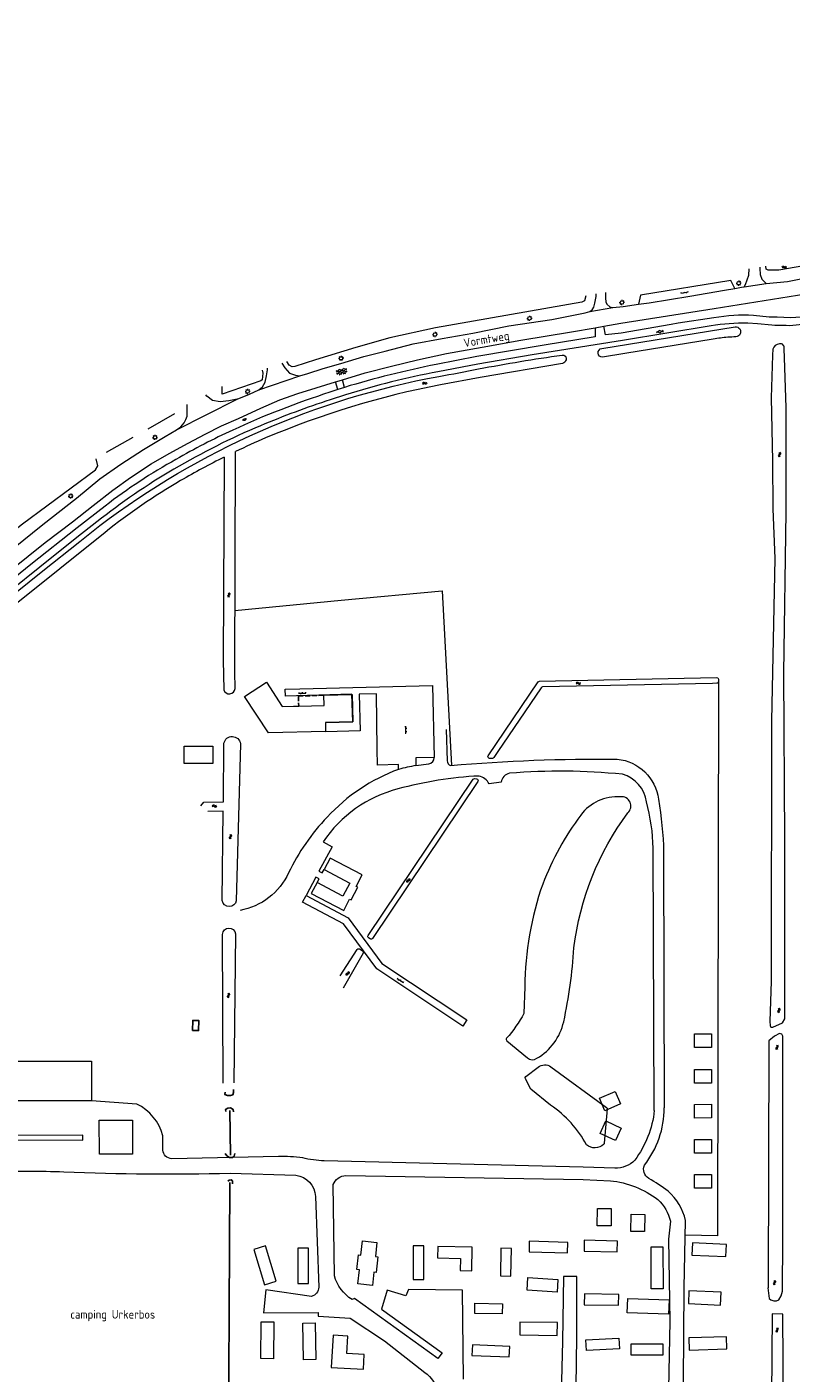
# Model space of a CAD drawing. Extents: x 168769 to 512904, y 516715 to 1559940.
# Tile 204 of 256: x 170117 to 170340, y 521260 to 521654. Entities that reach past the tile are written whole.
import ezdxf

# ---------------------------------------------------------------- set-up
doc = ezdxf.new("R2010")
doc.units = 0
doc.header["$MEASUREMENT"] = 0
doc.linetypes.add('LP', pattern=[14, 9, -5])
doc.linetypes.add('OVERBOUW', pattern=[2, 1.5, -0.5])
doc.layers.get('0').update_dxf_attribs({"linetype": 'CONTINUOUS'})
for name, color, linetype, lineweight in [('B01_HOOFDGEBOUW', 10, 'CONTINUOUS', 0), ('B51_Luifel', 7, 'OVERBOUW', 25), ('Q21_LANTAARNPAAL', 7, 'CONTINUOUS', 18), ('Q92_BRANDKRAAN', 7, 'CONTINUOUS', 0), ('S01_symb_gesloten_verh', 7, 'CONTINUOUS', 0), ('S02_symb_open_verh', 7, 'CONTINUOUS', 13), ('T03_HEK', 34, 'CONTINUOUS', 0), ('T09_INSTEEKSLOOT', 72, 'CONTINUOUS', 0), ('T51_CULTUURSCHEIDING', 3, 'CONTINUOUS', 0), ('V00_kant_verharding', 252, 'CONTINUOUS', 0)]:
    doc.layers.add(name, color=color, linetype=linetype, lineweight=lineweight)
for name, color, linetype in [('B14_dakrand_bijgebouw', 30, 'CONTINUOUS'), ('S05_Water', 132, 'CONTINUOUS'), ('T07_SLOOT_GREPPEL', 140, 'CONTINUOUS'), ('Z06_STRAATNAAM', 7, 'CONTINUOUS'), ('Z09_FUNCTIEAANDUIDING', 7, 'CONTINUOUS')]:
    doc.layers.add(name, color=color, linetype=linetype)
doc.styles.add('ISOCP', font='isocp.shx', dxfattribs={"height": 1.8})

# ---------------------------------------------------------------- blocks, each defined once
blk = doc.blocks.new('Q21')
at = {"color": 0}
for points in [[(-1.5, 0), (-1, 0)], [(-1.06, 1.06), (-0.71, 0.71)], [(0, 1.5), (0, 1)], [(1.06, 1.06), (0.71, 0.71)], [(1.5, 0), (1, 0)], [(-1.06, -1.06), (-0.71, -0.71)], [(0, -1.5), (0, -1)], [(1.06, -1.06), (0.71, -0.71)]]:
    blk.add_lwpolyline(points, dxfattribs=at)
blk.add_circle((0, 0), 1, dxfattribs=at)
blk = doc.blocks.new('Q92')
at = {"color": 0}
blk.add_ellipse((0, 0), major_axis=(-0.991, 0), ratio=0.499983, start_param=1.570796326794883, end_param=7.853981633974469, dxfattribs=at)
blk = doc.blocks.new('S05')
at = {"color": 0}
for p, q in [((0.08, 0.3), (0.38, 0.59)), ((0.11, -0.19), (0.41, 0.09)), ((0.38, 0.59), (0.68, 0.71)), ((0.41, 0.09), (0.71, 0.21)), ((0.68, 0.71), (1.01, 0.62)), ((0.71, 0.21), (1.02, 0.12)), ((1.01, 0.62), (1.33, 0.37)), ((1.02, 0.12), (1.36, -0.12)), ((1.33, 0.37), (1.66, 0.13)), ((1.66, 0.13), (1.97, 0.04)), ((1.97, 0.04), (2.28, 0.16)), ((2.28, 0.16), (2.58, 0.44)), ((1.36, -0.12), (1.68, -0.37)), ((1.68, -0.37), (2, -0.46)), ((2, -0.46), (2.31, -0.33)), ((2.31, -0.33), (2.61, -0.05))]:
    blk.add_line(p, q, dxfattribs=at)
blk = doc.blocks.new('S014')
at = {"color": 0}
for p, q in [((0, -0.75), (4.2, 1.67)), ((0, 0.65), (1.78, 1.67)), ((5.07, -1.52), (0, 1.4)), ((2.64, -1.52), (0, 0)), ((1.08, -1.52), (6.15, 1.4)), ((6.15, -0.75), (1.95, 1.67)), ((3.51, -1.52), (6.15, 0)), ((6.15, 0.65), (4.37, 1.67))]:
    blk.add_line(p, q, dxfattribs=at)
blk = doc.blocks.new('S012')
at = {"color": 0}
for p, q in [((1.18, 2.05), (0, 0)), ((1.18, -2.05), (0, 0)), ((1.4, 0), (0.21, -2.05)), ((1.4, 0), (0.22, 2.05))]:
    blk.add_line(p, q, dxfattribs=at)
blk = doc.blocks.new('S026')
for p, q in [((0, 0), (4.4, 0)), ((0.2, 0.5), (0.2, 0)), ((1.2, 0), (1.2, -0.5)), ((2.2, 0.5), (2.2, 0)), ((3.2, 0), (3.2, -0.5)), ((4.2, 0.5), (4.2, 0))]:
    blk.add_line(p, q)

msp = doc.modelspace()

# ---------------------------------------------------------------- linework, layer by layer
at = {"layer": 'B01_HOOFDGEBOUW'}
for points in [[(170203.54, 521458.2), (170211.84, 521458.41), (170212.04, 521450.4), (170203.99, 521450.18), (170204.05, 521447.64), (170187.35, 521447.2), (170180.36, 521457.85), (170186.75, 521462.03), (170191.39, 521454.92), (170194.64, 521455), (170196.19, 521455.04)], [(170196.19, 521455.04), (170203.61, 521455.22), (170203.54, 521458.17)], [(170203.54, 521458.17), (170203.54, 521458.2)], [(170162.71, 521438.21), (170162.68, 521443.3), (170171.1, 521443.34), (170171.13, 521438.25), (170162.71, 521438.21)], [(170311.86, 521359.2), (170316.86, 521359.21), (170316.87, 521355.21), (170311.87, 521355.2)], [(170311.87, 521355.2), (170311.86, 521359.2)], [(170135.63, 521351.21), (170135.63, 521339.6), (170107.11, 521339.6), (170107.11, 521351.21), (170135.63, 521351.21)], [(170311.87, 521344.79), (170311.89, 521348.79)], [(170311.89, 521348.79), (170316.89, 521348.76), (170316.87, 521344.76), (170311.87, 521344.79)], [(170290.28, 521338.68), (170285.7, 521336.68), (170284.1, 521340.35), (170288.69, 521342.35)], [(170288.69, 521342.35), (170290.28, 521338.68)], [(170311.86, 521338.57), (170316.86, 521338.59), (170316.89, 521334.59), (170311.89, 521334.57)], [(170311.89, 521334.57), (170311.86, 521338.57)], [(170288.83, 521328), (170284.28, 521330.07), (170285.93, 521333.71), (170290.49, 521331.65)], [(170290.49, 521331.65), (170288.83, 521328)], [(170311.85, 521328.27), (170316.85, 521328.29), (170316.87, 521324.29), (170311.87, 521324.27)], [(170311.87, 521324.27), (170311.85, 521328.27)], [(170311.88, 521314.08), (170311.89, 521318.08)], [(170311.89, 521318.08), (170316.89, 521318.07), (170316.88, 521314.07), (170311.88, 521314.08)], [(170283.51, 521308.1), (170287.51, 521308.08), (170287.48, 521303.08), (170283.48, 521303.1), (170283.51, 521308.1)], [(170293.39, 521306.44), (170297.39, 521306.35), (170297.28, 521301.35), (170293.28, 521301.44), (170293.39, 521306.44)], [(170186.48, 521297.22), (170183.04, 521296.16), (170186.17, 521285.82), (170189.6, 521286.88), (170186.48, 521297.22)], [(170195.95, 521286.23), (170199.01, 521286.2), (170199.02, 521296.5), (170195.95, 521296.53), (170195.95, 521286.23)], [(170232.81, 521287.37), (170232.78, 521297.21), (170229.67, 521297.23), (170229.7, 521287.39), (170232.81, 521287.37)], [(170258.18, 521288.35), (170258.36, 521296.47), (170255.32, 521296.56), (170255.14, 521288.44), (170258.18, 521288.35)], [(170302.64, 521296.91), (170302.77, 521284.66), (170299.21, 521284.65), (170299.19, 521296.9), (170302.64, 521296.91)], [(170321.07, 521294.06), (170321.26, 521297.62), (170311.27, 521298.04), (170311.07, 521294.49), (170321.07, 521294.06)], [(170271.71, 521283.67), (170262.93, 521284.21), (170263.17, 521287.94), (170271.94, 521287.4), (170271.71, 521283.67)], [(170319.52, 521279.88), (170319.7, 521283.62), (170310.27, 521284.08), (170310.1, 521280.34), (170319.52, 521279.88)], [(170289.69, 521279.85), (170289.72, 521283), (170279.71, 521283.13), (170279.68, 521279.97), (170289.69, 521279.85)], [(170304.31, 521277.26), (170292.25, 521277.64), (170292.39, 521281.83), (170304.49, 521281.45), (170304.31, 521277.26)], [(170188.89, 521274.97), (170188.79, 521264.21), (170185.12, 521264.24), (170185.22, 521275), (170188.89, 521274.97)], [(170201.02, 521274.68), (170201.21, 521263.93), (170197.55, 521263.86), (170197.36, 521274.61), (170201.02, 521274.68)], [(170257.87, 521267.76), (170246.98, 521268.24), (170246.83, 521265.19), (170257.72, 521264.72), (170257.87, 521267.76)], [(170302.73, 521268.43), (170293.29, 521268.43), (170293.24, 521265.34), (170302.68, 521265.35), (170302.73, 521268.43)], [(170310.22, 521270.27), (170310.32, 521266.75), (170321.33, 521267.05), (170321.24, 521270.58), (170310.22, 521270.27)]]:
    msp.add_lwpolyline(points, dxfattribs=at)
for points in [[(170199.86, 521400.25), (170209.35, 521395.23), (170211.07, 521398.58), (170211.55, 521398.34), (170213.45, 521402.03), (170213.02, 521402.29), (170214.79, 521405.67), (170205.36, 521410.57), (170203.61, 521407.28), (170211.11, 521403.29), (170209.07, 521399.45), (170201.56, 521403.45)], [(170218.86, 521289.38), (170218.13, 521289.46), (170217.72, 521285.63), (170213.47, 521286.07), (170213.92, 521290.21), (170213.17, 521290.29), (170213.63, 521294.59), (170214.38, 521294.51), (170214.82, 521298.65), (170219.05, 521298.2), (170218.6, 521294.04), (170219.35, 521293.96)], [(170243.42, 521290), (170246.77, 521289.93), (170246.91, 521296.8), (170236.85, 521297.01), (170236.77, 521293.68), (170243.5, 521293.51)], [(170274.88, 521298.23), (170263.51, 521298.55), (170263.51, 521295.45), (170274.79, 521295.12)], [(170289.41, 521298.54), (170279.62, 521298.82), (170279.62, 521295.69), (170289.31, 521295.41)], [(170255.65, 521277.29), (170247.63, 521277.47), (170247.7, 521280.47), (170255.72, 521280.29)], [(170271.77, 521271.02), (170271.83, 521274.77), (170260.87, 521274.92), (170260.8, 521271.17)], [(170210.55, 521270.83), (170206.23, 521271.08), (170205.72, 521261.59), (170215.14, 521261.1), (170215.36, 521265.41), (170210.26, 521265.7)], [(170280.29, 521266.58), (170280.12, 521269.69), (170289.81, 521270.24), (170289.99, 521267.13)]]:
    msp.add_lwpolyline(points, close=True, dxfattribs=at)
at = {"layer": 'B14_dakrand_bijgebouw'}
msp.add_lwpolyline([(170165.16, 521360.21), (170165.23, 521363.12), (170167.02, 521363.06), (170166.95, 521360.16), (170165.16, 521360.21)], dxfattribs=at)
at = {"layer": 'B51_Luifel'}
msp.add_lwpolyline([(170203.54, 521458.17), (170196.1, 521457.98), (170196.19, 521455.04)], dxfattribs=at)
at = {"layer": 'T03_HEK', "linetype": 'LP'}
msp.add_lwpolyline([(170139.98, 521529.25), (170163.53, 521542.49)], dxfattribs=at)
at = {"layer": 'T07_SLOOT_GREPPEL'}
for points in [[(170177.1, 521342.9), (170177.1, 521342), (170176.9, 521341.4), (170176.3, 521341.2), (170175.4, 521341.2), (170174.6, 521341.5), (170174.7, 521342.1)], [(170177.1, 521336.4), (170177, 521337.1), (170176.3, 521337.6), (170175.5, 521337.5), (170174.8, 521337.1), (170174.9, 521336.5)], [(170176.1, 521336.8), (170176.3, 521323.7)], [(170174.7, 521324.2), (170175.2, 521323.5), (170176, 521323), (170176.8, 521323), (170177.3, 521323.4), (170177.5, 521324.2)], [(170175.5, 521316.1), (170175.9, 521316.4), (170176.5, 521316.5), (170176.8, 521316.2), (170176.8, 521315.3)], [(170175.6, 521222.4), (170176.1, 521315.7)]]:
    msp.add_lwpolyline(points, dxfattribs=at)
at = {"layer": 'T09_INSTEEKSLOOT'}
for points in [[(170343.8, 521583.7), (170336.5, 521582.5), (170333.4, 521582.5), (170332.8, 521582.8), (170332.78, 521583.66)], [(170280.14, 521575.02), (170279.7, 521573.5), (170279, 521573.1), (170236.2, 521565.6), (170222.8, 521562.7), (170212.9, 521559.9), (170201.1, 521556.3), (170195.1, 521554.3), (170194.3, 521554.2), (170193.4, 521554.7), (170192.74, 521555.8)], [(170284.8, 521559.6), (170323.77, 521565.89)], [(170334.69, 521557.63), (170334.27, 521545.16), (170334.71, 521526.75), (170334.74, 521512.74), (170335.4, 521498.2), (170334.4, 521450.7), (170334.3, 521374.5), (170333.9, 521362.9), (170334, 521361.5), (170334.2, 521361.1), (170334.8, 521361.1), (170337.6, 521362.4), (170338.3, 521363.6), (170338.3, 521415.9), (170338, 521464.6), (170338.7, 521511.8), (170338.7, 521542.3), (170338.2, 521556.86)], [(170185.56, 521553.22), (170185.7, 521552.4), (170185.5, 521550.4), (170185.1, 521550.1), (170173.87, 521546.26), (170173.85, 521548.47)], [(170082.99, 521484.94), (170083.5, 521484.2), (170084.1, 521484.1), (170085.6, 521484.5), (170101.7, 521497.5), (170115.5, 521508.3), (170136.76, 521524.11)], [(170136.76, 521524.11), (170137.49, 521525.27), (170136.98, 521527.28)], [(170333.3, 521284.9), (170333.7, 521281.8), (170334.2, 521281.4), (170335.1, 521281.1), (170335.9, 521281.1), (170336.5, 521281.4), (170337.2, 521282.6), (170337.6, 521284), (170337.72, 521299.04), (170337.7, 521358.5), (170337.4, 521359.1), (170336.7, 521359.3), (170335.3, 521358.5), (170333.6, 521357.1), (170333.4, 521284.9)], [(170338.46, 521165.87), (170337.73, 521277.23), (170334.63, 521277.36), (170333.74, 521168.22), (170334.05, 521165.35), (170338.46, 521165.87)]]:
    msp.add_lwpolyline(points, dxfattribs=at)
for points in [[(170323.77, 521565.89, -1.020927), (170324.01, 521563, 0.00144), (170321.62, 521562.85, 0.030199), (170317.36, 521562.31), (170291.48, 521558.07), (170284.99, 521557.03, -0.928396), (170284.8, 521559.6)], [(170338.2, 521556.86), (170338.09, 521559.46, 0.577789), (170336.71, 521560.94, 0.318702), (170334.78, 521559.36), (170334.69, 521557.63)], [(170059.45, 521444.77), (170121.4, 521494.58), (170132.2, 521503.18), (170138.03, 521507.78, -0.117637), (170237.17, 521551.41, 0.002579), (170248.77, 521553.59, -0.01274), (170273.19, 521557.66, -0.547548), (170274.35, 521556.3, -0.227338), (170273.3, 521555.15)], [(170273.3, 521555.15), (170249.21, 521551.13), (170237.64, 521548.96, 0.052707), (170186.53, 521533.41, 0.011129), (170177.75, 521529.45, 0.011129)], [(170174.42, 521527.83, 0.016715), (170161.69, 521520.95, 0.035519), (170139.58, 521505.82), (170061.04, 521442.83)], [(170174.42, 521527.83), (170174.15, 521468.43), (170174.27, 521459.81, 0.835114), (170177.58, 521460.14), (170177.51, 521465.03), (170177.75, 521529.45)], [(170251.56, 521440.48), (170266.17, 521462.07, -0.243297), (170266.58, 521462.29), (170318.35, 521463.4, -0.414163), (170318.86, 521462.91), (170318.88, 521462.21, -0.414214), (170318.39, 521461.7), (170317.19, 521461.67), (170267.49, 521460.61, 0.242469), (170267.09, 521460.39), (170254.41, 521441.78)], [(170167.59, 521425.87), (170168.51, 521426.93), (170174.18, 521426.99), (170174.35, 521444.18, -0.845427), (170179.14, 521444.02), (170177.96, 521398.12, -0.850494), (170173.85, 521398.13), (170174.15, 521424.3), (170169.59, 521424.18)], [(170254.41, 521441.78), (170253.24, 521439.95, -0.250409), (170252.83, 521439.72), (170251.99, 521439.7, -0.609053), (170251.56, 521440.48)], [(170174.14, 521344.73), (170173.95, 521388.28, -0.935486), (170177.71, 521388.44), (170177.23, 521344.88)], [(170208.33, 521376.2), (170213.31, 521383.87, -0.414262), (170214, 521384.02), (170214.86, 521383.46, -0.402058), (170215.01, 521382.79), (170209.18, 521372.54)]]:
    msp.add_lwpolyline(points, format="xyb", dxfattribs=at)
msp.add_lwpolyline([(170217.06, 521386.93), (170216.64, 521387.22, -0.411824), (170216.5, 521387.91), (170247.17, 521433.61, -0.276008), (170247.63, 521433.83), (170248.19, 521433.77, -0.567279), (170248.55, 521433), (170217.76, 521387.07, -0.416705)], format="xyb", close=True, dxfattribs=at)
at = {"layer": 'T51_CULTUURSCHEIDING'}
for points in [[(170177.57, 521482.98), (170208.62, 521486.03), (170238.15, 521488.74), (170240.9, 521437.66)], [(170318.88, 521462.21), (170318.58, 521300.13), (170309.21, 521300.34)]]:
    msp.add_lwpolyline(points, dxfattribs=at)
for points in [[(170265.84, 521352.03, 0.20437), (170273.66, 521362.74, 0.038112), (170276.62, 521384.31, -0.129686), (170292.39, 521423.8, 0.73963), (170290.24, 521428.49, 0.2558), (170278.66, 521423.17, 0.068674), (170267.52, 521402.97, 0.082428), (170262.3, 521372.92), (170262.02, 521365.18, -0.056613), (170256.97, 521357.91, 0.422602), (170257.03, 521357.19), (170263.06, 521352.19, 0.371085)], [(170266.16, 521349.48, -0.304796), (170269.92, 521349.59), (170286.15, 521337.68, -0.263235), (170286.36, 521337.23), (170285.51, 521327.22, -0.201423), (170285.33, 521326.88, -0.37602), (170280.36, 521326.72, 0.120067), (170269.84, 521338.31), (170264, 521343.05), (170262.47, 521346.07, -0.357811), (170262.61, 521346.69)]]:
    msp.add_lwpolyline(points, format="xyb", close=True, dxfattribs=at)
at = {"layer": 'V00_kant_verharding'}
for points in [[(170332.8, 521578.6), (170339.1, 521579.2), (170345.9, 521580.5), (170356, 521582.2), (170371.2, 521584.6), (170390.8, 521587.7), (170410.1, 521590.8), (170428.2, 521593.7), (170448.3, 521596.9), (170465.2, 521599.7), (170487.6, 521603.4), (170519.7, 521608.9), (170539.9, 521612), (170590.9, 521620.7), (170631.5, 521627.1), (170662.2, 521632.2), (170666.1, 521632.7), (170674.1, 521633.1), (170684.9, 521634.4), (170693, 521635.4), (170712, 521638.7), (170764.5, 521647), (170789, 521651.9), (170796.6, 521653.6)], [(170317.61, 521571.27), (170393.18, 521583.37), (170445.13, 521591.87), (170520.69, 521604.25), (170524.67, 521604.65)], [(170326.4, 521577.6), (170326.8, 521578.3), (170327.8, 521581), (170327.88, 521582.86)], [(170330.99, 521583.37), (170331, 521583), (170331.1, 521581.2), (170331.6, 521579.8), (170332.8, 521578.6)], [(170323.71, 521577.15), (170322.46, 521579.44), (170296.14, 521575.13), (170295.53, 521572.5)], [(170281.3, 521570.4), (170282, 521570.9), (170282.5, 521571.7), (170282.8, 521572.8), (170283.1, 521574.8), (170283.17, 521575.52)], [(170285.9, 521575.97), (170285.9, 521574.3), (170286, 521573.2), (170286.3, 521572.5), (170287.1, 521571.8), (170288, 521571.6)], [(170295.53, 521572.5), (170298.6, 521572.9), (170310.5, 521574.9), (170320.7, 521576.6), (170323.71, 521577.15)], [(170323.71, 521577.15), (170325.6, 521577.5), (170326.4, 521577.6)], [(170326.4, 521577.6), (170332.8, 521578.6)], [(170281.3, 521570.4), (170288, 521571.6)], [(170285.42, 521566.11), (170290.4, 521567), (170317.61, 521571.27)], [(170288, 521571.6), (170291, 521571.9), (170295.53, 521572.5)], [(170196.5, 521551.6), (170198.9, 521552.3), (170203.3, 521553.7), (170208.5, 521555.2), (170215.2, 521557.2), (170221.5, 521558.8), (170229.7, 521560.9), (170238.1, 521562.5), (170247.1, 521564.1), (170257.6, 521566.2), (170270.2, 521568.1), (170279.9, 521570), (170281.3, 521570.4)], [(170208.96, 521550.4), (170215.6, 521552.5), (170223.3, 521554.4), (170230.9, 521556.3), (170239.4, 521558.1), (170249.8, 521560), (170261.1, 521562), (170275.9, 521564.4), (170282.84, 521565.64)], [(170282.84, 521565.64), (170285.42, 521566.11)], [(170191.26, 521555.3), (170192.1, 521553.9), (170193.5, 521552.4), (170195.3, 521551.8), (170196.5, 521551.6)], [(170184.5, 521547.5), (170185.6, 521548.4), (170186.4, 521549.7), (170186.8, 521551.6), (170187.1, 521553.3), (170187.07, 521553.82)], [(170184.5, 521547.5), (170196.5, 521551.6)], [(170178.2, 521544.8), (170181.8, 521546.2), (170184.5, 521547.5)], [(170185.1, 521542.1), (170190.7, 521544.6), (170195.9, 521546.4), (170201.3, 521548.1), (170206.99, 521549.8)], [(170206.99, 521549.8), (170208, 521550.1), (170208.96, 521550.4)], [(170207.66, 521547.61), (170206.99, 521549.8)], [(170209.57, 521548.22), (170207.66, 521547.61)], [(170209.57, 521548.22), (170208.96, 521550.4)], [(170160.5, 521535.8), (170178.2, 521544.8)], [(170178.2, 521544.8), (170175.8, 521544.3), (170173.2, 521544), (170171, 521544.4), (170169.3, 521545.6), (170169.03, 521546)], [(170122.1, 521502.9), (170130.1, 521508.9), (170136.1, 521513.7), (170141.9, 521518.2), (170147, 521521.9), (170153.1, 521525.9), (170158.3, 521528.9), (170163.9, 521531.9), (170168.9, 521534.5), (170173.6, 521537), (170178.6, 521539.1), (170185.1, 521542.1)], [(170160.5, 521535.8), (170161.7, 521536.7), (170162.7, 521537.8), (170163.2, 521538.8), (170163.6, 521539.8), (170163.6, 521542.4), (170163.63, 521543.23)], [(170150.8, 521530), (170157.2, 521533.8), (170160.5, 521535.8)], [(170121.4, 521508.1), (170131.2, 521515.8), (170138.1, 521521.5), (170144.2, 521525.8), (170150.8, 521530)], [(170139.63, 521513.5), (170131.47, 521507.18), (170117.91, 521496.38), (170101.7, 521483.36), (170087.58, 521471.92), (170066.87, 521455.1)], [(170070.33, 521466.97), (170121.4, 521508.1)], [(170137.17, 521508.88), (170131.33, 521504.28), (170120.53, 521495.67), (170103.5, 521481.96)], [(170075.82, 521465.72), (170122.1, 521502.9)], [(170225.38, 521436.52), (170225.32, 521437.9), (170219.24, 521437.72), (170219.14, 521442.38), (170218.91, 521458.62), (170213.9, 521458.51), (170214.18, 521447.79), (170204.15, 521447.5), (170204.11, 521450.21), (170212.01, 521450.42), (170211.73, 521458.46), (170192.31, 521457.9), (170192.26, 521459.96), (170196.52, 521460.06), (170235.32, 521461.01), (170235.83, 521440.03), (170230.39, 521439.93), (170230.46, 521437.63)], [(170239.27, 521448.19), (170239.58, 521439.04)], [(170201.56, 521403.45), (170202.13, 521404.51), (170201.2, 521405), (170198.37, 521399.65)], [(170137.91, 521333.95), (170147.66, 521333.93), (170147.59, 521323.97), (170137.96, 521324.04), (170137.91, 521333.95)], [(170091.31, 521329.5), (170091.31, 521328.16), (170133.12, 521328.11), (170133.12, 521329.54), (170091.31, 521329.5)], [(170277.34, 521255.99), (170277.51, 521270.61), (170277.51, 521288.23), (170273.61, 521288.2), (170273.35, 521269.27), (170272.89, 521253.89)]]:
    msp.add_lwpolyline(points, dxfattribs=at)
for points in [[(170344.52, 521568.87), (170339.91, 521568.57), (170336.07, 521568.71), (170333.73, 521568.76), (170329.15, 521569.22, 0.059094), (170317.56, 521568.55), (170307.08, 521566.99), (170305.07, 521566.62), (170290.43, 521564.1), (170285.84, 521563.54), (170285.42, 521566.11)], [(170346.04, 521566.84), (170339.77, 521566.25), (170338.63, 521566.27), (170335.37, 521566.34), (170334.46, 521566.42), (170330.32, 521566.8), (170327.43, 521566.94, 0.047419), (170316.72, 521566.16), (170290.86, 521561.92), (170264.48, 521557.69), (170248.53, 521554.97), (170236.91, 521552.79, 0.02721), (170209.83, 521546.04), (170205.41, 521544.59, 0.020242), (170185.02, 521537, 0.032573), (170159.72, 521524.31, 0.033419), (170137.17, 521508.88)], [(170282.84, 521565.64), (170282.89, 521563), (170267.93, 521560.58), (170248.23, 521557.19), (170236.37, 521554.91, 0.023692), (170209.57, 521548.22)], [(170207.66, 521547.61), (170205.29, 521546.78, 0.030568), (170176.92, 521535.72, 0.02294), (170160.32, 521527.14, 0.038268), (170139.63, 521513.5)], [(170230.46, 521437.63, 0.021171), (170225.38, 521436.52)], [(170230.46, 521437.63), (170234.22, 521438.09, 0.356897), (170235.83, 521440.03)], [(170239.58, 521439.04, 0.323181), (170240.6, 521437.64)], [(170240.6, 521437.64, -0.024205), (170289.31, 521439.51, -0.34858), (170301.35, 521427.8, -0.034405), (170302.87, 521412.34), (170303.03, 521337.55)], [(170225.38, 521436.52, 0.11798), (170204.52, 521422.55, 0.078565), (170193.24, 521406.26, -0.242866), (170179.04, 521395.26)], [(170300.14, 521336.78), (170299.8, 521413.45, 0.064222), (170297.82, 521427, 0.302132), (170290.8, 521435.07, 0.046411), (170257.84, 521435.38, 0.31103), (170255.34, 521432.76), (170251.86, 521432.25, 0.2255), (170248.91, 521434.58, 0.054625), (170225.21, 521430.79, 0.183545), (170203.3, 521415.31), (170205.99, 521413.91), (170202.12, 521406.73), (170203.04, 521406.23), (170203.61, 521407.28)], [(170190.28, 521323.36), (170159.1, 521322.66, -0.375327), (170156.46, 521325.22), (170156.44, 521329.41, 0.22235), (170148.91, 521338.66), (170135.63, 521339.6)], [(170300.14, 521336.78, -0.133425), (170294.41, 521322.27, -0.216038), (170288.6, 521319.89), (170279.38, 521320.19), (170203.65, 521322.07, -0.064929), (170197.36, 521322.97, 0.022599), (170190.28, 521323.36)], [(170285.27, 521224.93), (170303.25, 521224.61), (170308.3, 521224.3), (170308.28, 521227.68), (170303.84, 521231.89), (170303.37, 521246.07), (170306.27, 521250.16, 0.163316), (170308.64, 521257.47), (170308.87, 521284.96), (170309.3, 521304.63, 0.149984), (170304.15, 521313.16, 0.042763), (170298.51, 521316.91, -0.355075), (170297.23, 521320.78, 0.169215), (170303.03, 521337.55)], [(170087.85, 521314.62, -0.299259), (170093.52, 521318.42, 0.009084), (170106.87, 521318.79, -0.021305), (170127.55, 521318.85, 0.015513), (170176.12, 521318.43)], [(170176.12, 521318.43), (170195.4, 521317.89, -0.355899), (170201.11, 521311.66), (170202.05, 521285.13, -0.333859), (170199.92, 521282.41), (170186.58, 521284.38), (170185.94, 521277.57), (170201.88, 521277.7), (170201.93, 521276.65), (170211.23, 521276.09), (170221.27, 521269.42), (170233.05, 521260.22, -0.181597), (170236.86, 521254.3)], [(170244.37, 521258.2), (170244.03, 521284.28), (170228.24, 521284.45), (170227.47, 521282.62), (170222.05, 521284.23), (170220.43, 521278.7), (170238.11, 521265.97), (170236.89, 521264.31), (170212.5, 521281.77), (170211.81, 521281.5, -0.190581), (170206.64, 521288.43), (170206.27, 521315.11, -0.284154), (170209.99, 521317.79), (170279.33, 521316.6), (170287.29, 521316.24, -0.138595), (170301.18, 521310.74, -0.142784), (170304.85, 521304.4), (170304.32, 521299.2), (170304.64, 521275.2), (170304.27, 521255.42, -0.359572)]]:
    msp.add_lwpolyline(points, format="xyb", dxfattribs=at)
msp.add_lwpolyline([(170209.26, 521391.32), (170197.34, 521397.71), (170198.37, 521399.65), (170210.67, 521393.15), (170220.52, 521379.71), (170245.37, 521363.27), (170244.2, 521361.44), (170219.02, 521378.16)], close=True, dxfattribs=at)

# ---------------------------------------------------------------- block references
at = {"layer": 'Q21_LANTAARNPAAL', "xscale": 0.5, "yscale": 0.5}
for p in [(170324.82, 521578.67), (170290.66, 521573.02), (170263.65, 521568.39), (170236.04, 521563.67), (170208.59, 521556.72), (170181.25, 521547.01), (170154.19, 521533.59), (170129.56, 521516.42)]:
    msp.add_blockref('Q21', p, dxfattribs=at)
at = {"layer": 'Q92_BRANDKRAAN', "xscale": 0.5, "yscale": 0.5, "rotation": 23.96248897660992}
msp.add_blockref('Q92', (170180.36, 521538.79), dxfattribs=at)
at = {"layer": 'S01_symb_gesloten_verh', "xscale": 0.5, "yscale": 0.5}
for name, p, rotation in [('S012', (170301.84, 521564.18), 99.52590043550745), ('S014', (170207.3, 521552.4), 12.52981011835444)]:
    msp.add_blockref(name, p, dxfattribs=dict(at, rotation=rotation))
at = {"layer": 'S02_symb_open_verh'}
for p, xscale, yscale, rotation in [((170307.85, 521575.76), 0.4999999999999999, 0.4999999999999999, 9.374410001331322), ((170196.12, 521458.79), 0.5, 0.5, 0.6191442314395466), ((170227.55, 521446.97), 0.4999999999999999, 0.4999999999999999, 91.16120583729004), ((170224.93, 521375.36), 0.5, 0.5, 327.4093578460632)]:
    msp.add_blockref('S026', p, dxfattribs=dict(at, xscale=xscale, yscale=yscale, rotation=rotation))
at = {"layer": 'S05_Water'}
for p, xscale, yscale, rotation in [((170337.5, 521583.18), 0.5, 0.5, 10.71819425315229), ((170233.61, 521549.68), 0.5, 0.5, 198.1092223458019), ((170336.68, 521529.21), 0.4999999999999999, 0.4999999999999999, 270.6684204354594), ((170175.73, 521488.17), 0.4999999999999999, 0.4999999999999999, 269.8356349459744), ((170278.61, 521461.79), 0.5, 0.5, 181.8580093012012), ((170172.22, 521425.87), 0.5, 0.5, 181.8580093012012), ((170176.2, 521417.5), 0.4999999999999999, 0.4999999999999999, 269.8356349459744), ((170228.54, 521404.61), 0.4999999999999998, 0.4999999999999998, 236.075221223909), ((170210.8, 521377.45), 0.5, 0.5, 240.0834524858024), ((170175.61, 521371.09), 0.4999999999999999, 0.4999999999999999, 269.8356349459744), ((170336.64, 521365.37), 0.4999999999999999, 0.4999999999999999, 89.65622944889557), ((170335.98, 521355.92), 0.4999999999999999, 0.4999999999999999, 266.9621193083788), ((170335.36, 521285.77), 0.5000000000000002, 0.5000000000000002, 90), ((170335.98, 521273.23), 0.4999999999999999, 0.4999999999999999, 269.5989360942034)]:
    msp.add_blockref('S05', p, dxfattribs=dict(at, xscale=xscale, yscale=yscale, rotation=rotation))

# ---------------------------------------------------------------- texts
at = {"layer": 'Z06_STRAATNAAM', "style": 'ISOCP'}
msp.add_text('Vormtweg', height=2.5, rotation=9.554, dxfattribs=at).set_placement((170244.61, 521559.92))
at = {"layer": 'Z09_FUNCTIEAANDUIDING', "style": 'ISOCP'}
msp.add_text('camping Urkerbos', height=2.5, dxfattribs=at).set_placement((170129.46, 521275.92))

doc.saveas('drawing.dxf')
